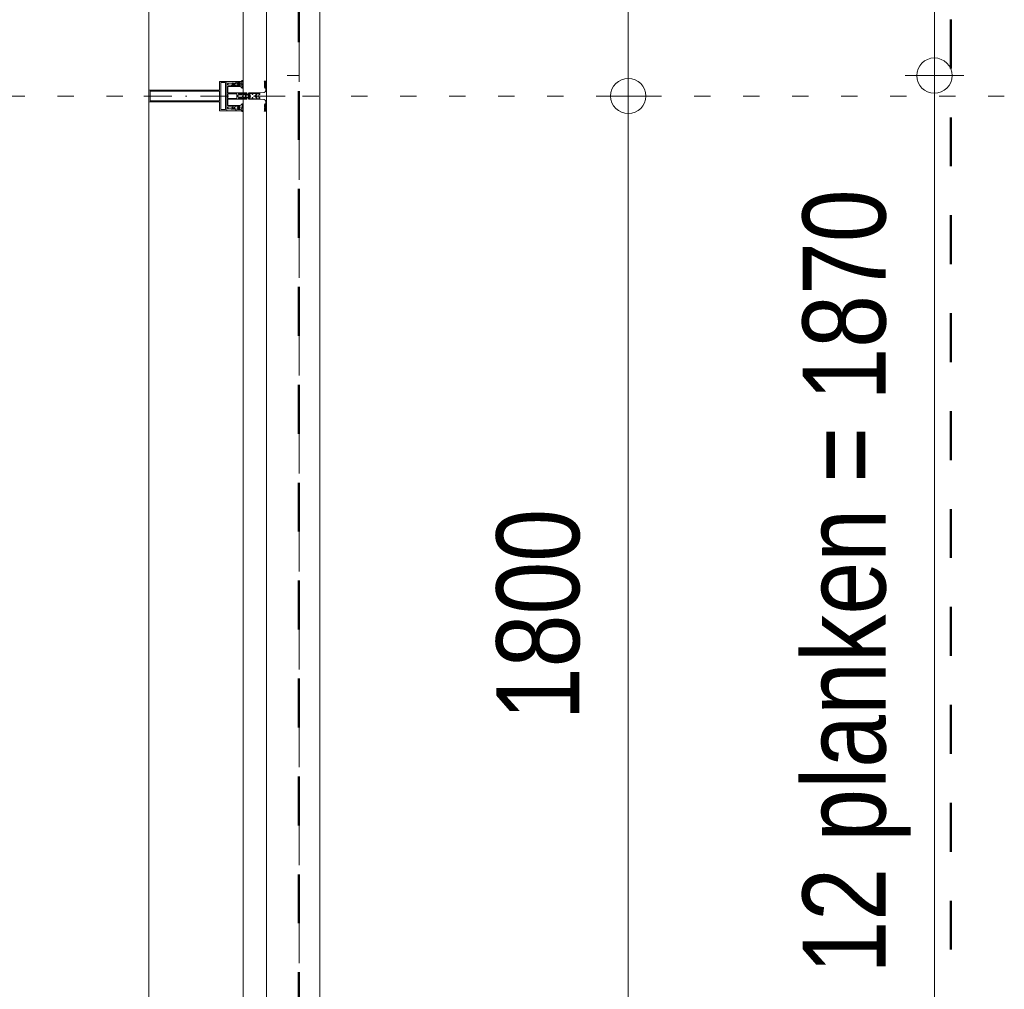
# Model space of a CAD drawing. Header units: millimetres. Extents: x 18442 to 242186, y -49554 to 63508.
# Tile 122 of 175: x 237311 to 238986, y -24279 to -22628. Entities that reach past the tile are written whole.
import ezdxf

# ---------------------------------------------------------------- set-up
doc = ezdxf.new("R2010")
doc.units = ezdxf.units.MM
doc.header["$LTSCALE"] = 400
for name, pattern in [('STYLE_01', [0.416641, 0.208282, -0.208359]), ('STYLE_05', [0.208282, 0.069427, -0.138855]), ('STYLE_15', [0.240945, 0.11811, -0.059055, 0.004724, -0.059055]), ('STYLE_16', [0.177165, 0.11811, -0.059055])]:
    doc.linetypes.add(name, pattern=pattern)
for name, color, linetype, lineweight in [('1800_GRID', 9, 'STYLE_01', 9), ('Buitenkozijnen', 140, 'Continuous', 15), ('Dimension-Buitengevel', 92, 'Continuous', 25), ('None', 7, 'Continuous', 9)]:
    doc.layers.add(name, color=color, linetype=linetype, lineweight=lineweight)
doc.styles.add('Abadi MT Condensed Light', font='txt', dxfattribs={"height": 176.388889})

# ---------------------------------------------------------------- blocks, each defined once
blk = doc.blocks.new('*U1718')
at = {"layer": 'Dimension-Buitengevel', "color": 43, "insert": (58727, -17572.3), "char_height": 141.11, "attachment_point": 1, "rotation": 90, "style": 'Abadi MT Condensed Light'}
blk.add_mtext('1800', dxfattribs=at)
blk = doc.blocks.new('*U1206')
at = {"layer": 'None', "color": 8, "lineweight": 5, "flags": 128}
for points in [[(-5, -154.3), (-5, -154.3, 0.414214), (-5.5, -154.8), (-5.5, -172.5), (-5.5, -172.5, 0.414214), (-5, -173), (-4, -173), (-4, -173, 0.414214), (-3.5, -172.5), (-3.5, -172.5, 0.414214), (-4, -172), (-4.5, -172), (-4.5, -168.8), (-4.5, -168.8, -0.414214), (-4, -168.3), (-2.7, -168.3), (-2.7, -168.3, 0.221695), (-1.9, -167.9), (-0.8, -166.5), (-0.8, -166.5, -0.466308), (0.8, -166.5), (2, -167.9), (2, -167.9, 0.221695), (2.7, -168.3), (4, -168.3), (4, -168.3, -0.414214), (4.5, -168.8), (4.5, -172), (4, -172), (4, -172, 0.414214), (3.5, -172.5), (3.5, -172.5, 0.414214), (4, -173), (5, -173), (5, -173, 0.414214), (5.5, -172.5), (5.5, -154.8), (5.5, -154.8, 0.414214), (5, -154.3), (4.7, -154.3), (4.7, -155), (4.7, -155, -0.414214), (4.4, -155.3), (4.1, -155.3), (4.1, -155.3, -0.414214), (3.3, -154.5), (3.3, -150.6), (3.3, -150.6, -0.414214), (4.1, -149.8), (4.4, -149.8), (4.4, -149.8, -0.414214), (4.7, -150.1), (4.7, -150.8), (5, -150.8), (5, -150.8, 0.414214), (5.5, -150.3), (5.5, -137.6), (5.5, -137.6, 0.351868), (5.3, -137.3), (5.3, -137.3, 0.351868), (4.9, -137.5), (4.1, -139.2), (4.1, -139.2, 0.314902), (4.2, -139.4), (4.5, -139.7), (4.5, -139.7, -0.198912), (4.5, -139.9), (4.5, -140.1), (4.5, -140.1, -0.198912), (4.5, -140.3), (4.2, -140.6), (4.2, -140.6, 0.414214), (4.2, -140.8), (4.5, -141.1), (4.5, -141.1, -0.198912), (4.5, -141.3), (4.5, -141.5), (4.5, -141.5, -0.198912), (4.5, -141.7), (4.2, -142), (4.2, -142, 0.414214), (4.2, -142.2), (4.5, -142.5), (4.5, -142.5, -0.198912), (4.5, -142.7), (4.5, -143.2), (4.5, -143.2, -0.087489), (4.5, -143.3), (4.2, -144.1), (4.2, -148.5), (4.2, -148.5, -0.414214), (3.9, -148.8), (-3.9, -148.8), (-3.9, -148.8, -0.414214), (-4.2, -148.5), (-4.2, -144.1), (-4.5, -143.3), (-4.5, -143.3, -0.087489), (-4.5, -143.2), (-4.5, -142.7), (-4.5, -142.7, -0.198912), (-4.4, -142.5), (-4.1, -142.2), (-4.1, -142.2, 0.414214), (-4.1, -142), (-4.4, -141.7), (-4.4, -141.7, -0.198912), (-4.5, -141.5), (-4.5, -141.3), (-4.5, -141.3, -0.198912), (-4.4, -141.1), (-4.1, -140.8), (-4.1, -140.8, 0.414214), (-4.1, -140.6), (-4.4, -140.3), (-4.4, -140.3, -0.198912), (-4.5, -140.1), (-4.5, -139.9), (-4.5, -139.9, -0.198912), (-4.4, -139.7), (-4.1, -139.4), (-4.1, -139.4, 0.314902), (-4.1, -139.2), (-4.9, -137.5), (-4.9, -137.5, 0.351868), (-5.3, -137.3), (-5.3, -137.3, 0.351868), (-5.5, -137.6), (-5.5, -150.3), (-5.5, -150.3, 0.414214), (-5, -150.8), (-4.7, -150.8), (-4.7, -150.1), (-4.7, -150.1, -0.414214), (-4.4, -149.8), (-4.1, -149.8), (-4.1, -149.8, -0.414214), (-3.3, -150.6), (-3.3, -154.5), (-3.3, -154.5, -0.414214), (-4.1, -155.3), (-4.4, -155.3), (-4.4, -155.3, -0.414214), (-4.7, -155), (-4.7, -154.3)], [(-1.8, -149.8, 0.414214), (-2.3, -150.3), (-2.3, -155.1), (-2.3, -155.1, 0.414214), (-2.1, -155.3), (2.1, -155.3), (2.1, -155.3, 0.414214), (2.3, -155.1), (2.3, -150.3), (2.3, -150.3, 0.414214), (1.8, -149.8), (-1.8, -149.8)], [(-4.5, -161.7, -0.414214), (-4, -161.2), (-2.7, -161.2), (-2.7, -161.2, 0.414214), (-2.5, -161), (-2.5, -160.4), (-2.5, -160.4, 0.414214), (-2.7, -160.2), (-4, -160.2), (-4, -160.2, -0.414214), (-4.5, -159.7), (-4.5, -156.8), (-4.5, -156.8, -0.414214), (-4, -156.3), (4, -156.3), (4, -156.3, -0.414214), (4.5, -156.8), (4.5, -159.7), (4.5, -159.7, -0.414214), (4, -160.2), (2.7, -160.2), (2.7, -160.2, 0.414214), (2.5, -160.4), (2.5, -161), (2.5, -161, 0.414214), (2.7, -161.2), (4, -161.2), (4, -161.2, -0.414214), (4.5, -161.7), (4.5, -166.8), (4.5, -166.8, -0.414214), (4, -167.3), (3, -167.3), (3, -167.3, -0.221695), (2.6, -167.1), (1.5, -165.9), (1.5, -165.9, 0.466308), (-1.5, -165.9), (-2.6, -167.1), (-2.6, -167.1, -0.221695), (-2.9, -167.3), (-4, -167.3), (-4, -167.3, -0.414214), (-4.5, -166.8), (-4.5, -161.7)]]:
    blk.add_lwpolyline(points, format="xyb", close=True, dxfattribs=at)
blk = doc.blocks.new('*U1207')
at = {"layer": 'None', "color": 8, "lineweight": 5, "flags": 128}
for points in [[(-13.5, -182.8), (-13.5, -181.9), (-14.5, -181.1), (-14.5, -181.1, 0.36397), (-14.9, -181.1), (-14.9, -181.1), (-15.4, -181.5), (-15.4, -181.5, -0.36397), (-15.8, -181.5), (-15.8, -181.5), (-16.3, -181.1), (-16.3, -181.1, 0.36397), (-16.7, -181.1), (-16.7, -181.1), (-17.2, -181.5), (-17.2, -181.5, -0.36397), (-17.6, -181.5), (-17.6, -181.5), (-18.1, -181.1), (-18.1, -181.1, 0.36397), (-18.5, -181.1), (-18.5, -181.1), (-19, -181.5), (-19, -181.5, -0.36397), (-19.4, -181.5), (-19.4, -181.5), (-19.9, -181.1), (-19.9, -181.1, 0.36397), (-20.3, -181.1), (-20.3, -181.1), (-20.8, -181.5), (-20.8, -181.5, -0.36397), (-21.2, -181.5), (-21.2, -181.5), (-21.7, -181.1), (-21.7, -181.1, 0.36397), (-22.1, -181.1), (-22.1, -181.1), (-22.4, -181.3), (-23.2, -181.3), (-23.5, -181.1), (-23.5, -181.1, 0.36397), (-23.9, -181.1), (-23.9, -181.1), (-24.2, -181.3), (-24.5, -181.3), (-24.5, -181.3, -0.267949), (-24.8, -181.2), (-24.8, -181.2), (-24.9, -180.9), (-24.9, -180.9, 0.339454), (-25.3, -180.7), (-25.3, -180.7, 0.339454), (-25.5, -181), (-25.5, -181), (-25.5, -184.4), (-25.5, -184.4, 0.414214), (-25.2, -184.7), (-25.2, -184.7), (-24.3, -184.7), (-24.3, -184.7, 0.414214), (-24, -184.4), (-24, -184.4), (-24, -182.7), (-24, -182.7, 0.236068), (-24.1, -182.5), (-24.1, -182.5), (-24.1, -182.5, -0.548276), (-24, -182.2), (-24, -182.2, -0.548276), (-23.8, -182.4), (-23.8, -182.4), (-23.8, -182.4, 0.250388), (-23.6, -182.3), (-23.6, -182.3), (-22.8, -182.3), (-22.8, -182.3, -0.414214), (-22.5, -182.6), (-22.5, -182.6), (-22.5, -183.3), (-22.5, -183.3, 0.414214), (-22.2, -183.6), (-22.2, -183.6), (-22, -183.6), (-22, -183.6, 0.131652), (-21.8, -183.5), (-21.8, -183.5), (-20.5, -182.8), (-13.5, -182.8)], [(-6, -180.7), (-6, -180.7, -0.388879), (-8.7, -183.2), (-8.7, -183.2), (-20.4, -183.2), (-21.6, -183.9), (-22.9, -183.9), (-22.9, -182.7), (-23.8, -182.7), (-23.8, -184.8), (23.8, -184.8), (23.8, -182.7), (22.9, -182.7), (22.9, -183.9), (21.7, -183.9), (20.4, -183.2), (8.7, -183.2), (8.7, -183.2, -0.388879), (6, -180.7), (6, -180.7), (5.3, -173.2), (2.5, -173.2), (2.5, -171.2), (-2.5, -171.2), (-2.5, -173.2), (-5.3, -173.2), (-6, -180.7)], [(13.5, -182.8), (13.5, -181.9), (14.5, -181.1), (14.5, -181.1, -0.36397), (14.9, -181.1), (14.9, -181.1), (15.4, -181.5), (15.4, -181.5, 0.36397), (15.8, -181.5), (15.8, -181.5), (16.3, -181.1), (16.3, -181.1, -0.36397), (16.7, -181.1), (16.7, -181.1), (17.2, -181.5), (17.2, -181.5, 0.36397), (17.6, -181.5), (17.6, -181.5), (18.1, -181.1), (18.1, -181.1, -0.36397), (18.5, -181.1), (18.5, -181.1), (19, -181.5), (19, -181.5, 0.36397), (19.4, -181.5), (19.4, -181.5), (19.9, -181.1), (19.9, -181.1, -0.36397), (20.3, -181.1), (20.3, -181.1), (20.8, -181.5), (20.8, -181.5, 0.36397), (21.2, -181.5), (21.2, -181.5), (21.7, -181.1), (21.7, -181.1, -0.36397), (22.1, -181.1), (22.1, -181.1), (22.4, -181.3), (23.2, -181.3), (23.5, -181.1), (23.5, -181.1, -0.36397), (23.9, -181.1), (23.9, -181.1), (24.2, -181.3), (24.5, -181.3), (24.5, -181.3, 0.267949), (24.8, -181.2), (24.8, -181.2), (25, -180.9), (25, -180.9, -0.339454), (25.3, -180.7), (25.3, -180.7, -0.339454), (25.5, -181), (25.5, -181), (25.5, -184.4), (25.5, -184.4, -0.414214), (25.2, -184.7), (25.2, -184.7), (24.3, -184.7), (24.3, -184.7, -0.414214), (24, -184.4), (24, -184.4), (24, -182.7), (24, -182.7, -0.236068), (24.1, -182.5), (24.1, -182.5), (24.1, -182.5, 0.548276), (24.1, -182.2), (24.1, -182.2, 0.548276), (23.9, -182.4), (23.9, -182.4), (23.9, -182.4, -0.250388), (23.6, -182.3), (23.6, -182.3), (22.8, -182.3), (22.8, -182.3, 0.414214), (22.5, -182.6), (22.5, -182.6), (22.5, -183.3), (22.5, -183.3, -0.414214), (22.2, -183.6), (22.2, -183.6), (22, -183.6), (22, -183.6, -0.131652), (21.8, -183.5), (21.8, -183.5), (20.5, -182.8), (13.5, -182.8)]]:
    blk.add_lwpolyline(points, format="xyb", close=True, dxfattribs=at)
blk = doc.blocks.new('verticale stijl 150x50 UV')
at = {"layer": 'None', "color": 8, "linetype": 'STYLE_15', "lineweight": 5}
blk.add_line((0, -216), (0, 35), dxfattribs=at)
at = {"layer": 'None', "color": 8, "lineweight": 5}
for p, q in [((-24.8, -133.4), (-24.8, -133.4)), ((-24, -133), (-24, -133)), ((-24, -133.8), (-24, -133.8)), ((-23.2, -133.4), (-23.2, -133.4)), ((-22.4, -133), (-22.4, -133)), ((-22.4, -133.8), (-22.4, -133.8)), ((-21.6, -126.9), (-21.6, -126.9)), ((-21.6, -127.7), (-21.6, -127.7)), ((-21.6, -128.5), (-21.6, -128.5)), ((-21.6, -129.3), (-21.6, -129.3)), ((-21.6, -130.1), (-21.6, -130.1)), ((-21.6, -130.9), (-21.6, -130.9)), ((-21.6, -131.8), (-21.6, -131.8)), ((-21.6, -132.6), (-21.6, -132.6)), ((-21.6, -133.4), (-21.6, -133.4)), ((-20.7, -126.5), (-20.7, -126.5)), ((-20.7, -128.9), (-20.7, -128.9)), ((-20.7, -129.7), (-20.7, -129.7)), ((-20.7, -130.5), (-20.7, -130.5)), ((-20.7, -131.4), (-20.7, -131.4)), ((-20.7, -132.2), (-20.7, -132.2)), ((-20.7, -133), (-20.7, -133)), ((-20.7, -133.8), (-20.7, -133.8)), ((-19.9, -126.1), (-19.9, -126.1)), ((-19.9, -130.1), (-19.9, -130.1)), ((-19.9, -130.9), (-19.9, -130.9)), ((-19.9, -131.8), (-19.9, -131.8)), ((-19.9, -132.6), (-19.9, -132.6)), ((-19.9, -133.4), (-19.9, -133.4)), ((-19.1, -126.5), (-19.1, -126.5)), ((-19.1, -127.3), (-19.1, -127.3)), ((-19.1, -128.9), (-19.1, -128.9)), ((-19.1, -129.7), (-19.1, -129.7)), ((-19.1, -130.5), (-19.1, -130.5)), ((-19.1, -131.4), (-19.1, -131.4)), ((-19.1, -132.2), (-19.1, -132.2)), ((-19.1, -133), (-19.1, -133)), ((-19.1, -133.8), (-19.1, -133.8)), ((-18.3, -127.7), (-18.3, -127.7)), ((-18.3, -128.5), (-18.3, -128.5)), ((-18.3, -129.3), (-18.3, -129.3)), ((-18.3, -133.4), (-18.3, -133.4)), ((-17.5, -133), (-17.5, -133)), ((-17.5, -133.8), (-17.5, -133.8)), ((-16.7, -133.4), (-16.7, -133.4)), ((-25.6, -142.7), (-25.6, -142.7)), ((-25.6, -144.4), (-25.6, -144.4)), ((-24.8, -134.2), (-24.8, -134.2)), ((-24.8, -135), (-24.8, -135)), ((-24.8, -135.8), (-24.8, -135.8)), ((-24.8, -136.6), (-24.8, -136.6)), ((-24.8, -137.4), (-24.8, -137.4)), ((-24.8, -138.3), (-24.8, -138.3)), ((-24.8, -139.1), (-24.8, -139.1)), ((-24.8, -139.9), (-24.8, -139.9)), ((-24.8, -140.7), (-24.8, -140.7)), ((-24.8, -141.5), (-24.8, -141.5)), ((-24.8, -142.3), (-24.8, -142.3)), ((-24.8, -143.1), (-24.8, -143.1)), ((-24.8, -144.8), (-24.8, -144.8)), ((-24, -134.6), (-24, -134.6)), ((-24, -135.4), (-24, -135.4)), ((-24, -136.2), (-24, -136.2)), ((-24, -137), (-24, -137)), ((-24, -137.9), (-24, -137.9)), ((-24, -138.7), (-24, -138.7)), ((-24, -139.5), (-24, -139.5)), ((-24, -140.3), (-24, -140.3)), ((-24, -141.1), (-24, -141.1)), ((-24, -141.9), (-24, -141.9)), ((-24, -142.7), (-24, -142.7)), ((-24, -144.4), (-24, -144.4)), ((-23.2, -134.2), (-23.2, -134.2)), ((-23.2, -135), (-23.2, -135)), ((-23.2, -135.8), (-23.2, -135.8)), ((-23.2, -136.6), (-23.2, -136.6)), ((-23.2, -137.4), (-23.2, -137.4)), ((-23.2, -138.3), (-23.2, -138.3)), ((-23.2, -139.1), (-23.2, -139.1)), ((-23.2, -139.9), (-23.2, -139.9)), ((-23.2, -140.7), (-23.2, -140.7)), ((-23.2, -141.5), (-23.2, -141.5)), ((-23.2, -144.8), (-23.2, -144.8)), ((-22.4, -134.6), (-22.4, -134.6)), ((-22.4, -140.3), (-22.4, -140.3)), ((-22.4, -141.1), (-22.4, -141.1)), ((-22.4, -144.4), (-22.4, -144.4)), ((-21.6, -134.2), (-21.6, -134.2)), ((-21.6, -135), (-21.6, -135)), ((-21.6, -139.9), (-21.6, -139.9)), ((-21.6, -140.7), (-21.6, -140.7)), ((-21.6, -141.5), (-21.6, -141.5)), ((-21.6, -144.8), (-21.6, -144.8)), ((-20.7, -134.6), (-20.7, -134.6)), ((-20.7, -135.4), (-20.7, -135.4)), ((-20.7, -136.2), (-20.7, -136.2)), ((-20.7, -137), (-20.7, -137)), ((-20.7, -137.9), (-20.7, -137.9)), ((-20.7, -138.7), (-20.7, -138.7)), ((-20.7, -139.5), (-20.7, -139.5)), ((-20.7, -140.3), (-20.7, -140.3)), ((-20.7, -141.1), (-20.7, -141.1)), ((-20.7, -144.4), (-20.7, -144.4)), ((-19.9, -134.2), (-19.9, -134.2)), ((-19.9, -135), (-19.9, -135)), ((-19.9, -135.8), (-19.9, -135.8)), ((-19.9, -136.6), (-19.9, -136.6)), ((-19.9, -137.4), (-19.9, -137.4)), ((-19.9, -138.3), (-19.9, -138.3)), ((-19.9, -139.1), (-19.9, -139.1)), ((-19.9, -139.9), (-19.9, -139.9)), ((-19.9, -140.7), (-19.9, -140.7)), ((-19.9, -141.5), (-19.9, -141.5)), ((-19.9, -142.3), (-19.9, -142.3)), ((-19.9, -143.1), (-19.9, -143.1)), ((-19.9, -143.9), (-19.9, -143.9)), ((-19.1, -134.6), (-19.1, -134.6)), ((-19.1, -140.3), (-19.1, -140.3)), ((-19.1, -141.1), (-19.1, -141.1)), ((-19.1, -141.9), (-19.1, -141.9)), ((-18.3, -134.2), (-18.3, -134.2)), ((-18.3, -135), (-18.3, -135)), ((-18.3, -139.9), (-18.3, -139.9)), ((-18.3, -140.7), (-18.3, -140.7)), ((-18.3, -141.5), (-18.3, -141.5)), ((-18.3, -142.3), (-18.3, -142.3)), ((-17.5, -134.6), (-17.5, -134.6)), ((-17.5, -135.4), (-17.5, -135.4)), ((-17.5, -136.2), (-17.5, -136.2)), ((-17.5, -137), (-17.5, -137)), ((-17.5, -137.9), (-17.5, -137.9)), ((-17.5, -138.7), (-17.5, -138.7)), ((-17.5, -139.5), (-17.5, -139.5)), ((-17.5, -140.3), (-17.5, -140.3)), ((-17.5, -141.1), (-17.5, -141.1)), ((-17.5, -141.9), (-17.5, -141.9)), ((-17.5, -142.7), (-17.5, -142.7)), ((-16.7, -134.2), (-16.7, -134.2)), ((-16.7, -135), (-16.7, -135)), ((-16.7, -135.8), (-16.7, -135.8)), ((-16.7, -136.6), (-16.7, -136.6)), ((-16.7, -137.4), (-16.7, -137.4)), ((-16.7, -138.3), (-16.7, -138.3)), ((-16.7, -139.1), (-16.7, -139.1)), ((-16.7, -139.9), (-16.7, -139.9)), ((-16.7, -140.7), (-16.7, -140.7)), ((-16.7, -141.5), (-16.7, -141.5)), ((-16.7, -142.3), (-16.7, -142.3)), ((-16.7, -143.1), (-16.7, -143.1)), ((-15.9, -141.1), (-15.9, -141.1)), ((-15.9, -141.9), (-15.9, -141.9)), ((-15.9, -142.7), (-15.9, -142.7)), ((-15.9, -144.4), (-15.9, -144.4)), ((-15.1, -142.3), (-15.1, -142.3)), ((-15.1, -143.1), (-15.1, -143.1)), ((-15.1, -143.9), (-15.1, -143.9)), ((-15.1, -144.8), (-15.1, -144.8)), ((-14.2, -141.9), (-14.2, -141.9)), ((-14.2, -142.7), (-14.2, -142.7)), ((-14.2, -143.5), (-14.2, -143.5)), ((-14.2, -144.4), (-14.2, -144.4)), ((-13.4, -143.1), (-13.4, -143.1)), ((-13.4, -143.9), (-13.4, -143.9))]:
    blk.add_line(p, q, dxfattribs=at)
at = {"layer": 'None', "color": 8, "linetype": 'STYLE_16', "lineweight": 5}
for p, q in [((-2.2, -155.1), (0, -154.5)), ((-2.2, -156.7), (-2.2, -155.1)), ((-1.5, -156.9), (-1.5, -155)), ((-1, -157), (-1, -155.1)), ((2.3, -155.1), (0, -154.5)), ((1, -157), (1, -155.1)), ((1.5, -156.9), (1.5, -155)), ((2.3, -156.7), (2.3, -155.1))]:
    blk.add_line(p, q, dxfattribs=at)
at = {"layer": 'None', "color": 8, "linetype": 'Continuous', "lineweight": 5, "flags": 128}
for points in [[(-10, 15.4), (10, 15.4), (10, -104.8), (25, -104.8), (25, -116.8), (-25, -116.8), (-25, -104.8), (-10, -104.8)], [(-8, 13.4), (-8, -104.8), (8, -104.8), (8, 13.4)], [(8, -106.8), (-8, -106.8), (-23, -106.8), (-23, -114.8), (23, -114.8), (23, -106.8)]]:
    blk.add_lwpolyline(points, close=True, dxfattribs=at)
at = {"layer": 'None', "color": 8, "lineweight": 5, "flags": 128}
for points in [[(25, -132.6), (25, -116.8), (23.1, -116.8), (-23.1, -116.8), (-25, -116.8), (-25, -132.6), (-22.1, -132.6), (-22.1, -128), (-22.6, -128), (-22.6, -126.6), (-22.1, -126.6), (-22.1, -124.7), (-21.9, -124.5), (-21.9, -120.3), (-21.9, -120.3, -0.414214), (-20.2, -118.6), (-20.1, -118.6), (-20.1, -118.6, -0.414214), (-18.4, -120.3), (-18.4, -124.5), (-18.2, -124.7), (-18.2, -126.6), (-17.7, -126.6), (-17.7, -128), (-18.2, -128), (-18.2, -132.6), (-16.3, -132.6), (-16.3, -119.8), (-16.3, -119.8, -0.414214), (-15.1, -118.6), (-15.1, -118.6), (-6.5, -118.6), (-6.5, -118.6, -0.414214), (-5.3, -119.8), (-5.3, -136.8), (-3.9, -136.8), (-3.9, -139.6), (-4.3, -140), (-3.9, -140.4), (-3.9, -141), (-4.3, -141.4), (-3.9, -141.8), (-3.9, -142.4), (-4.3, -142.8), (-3.9, -143.8), (-3.9, -148.6), (-2.2, -148.6), (-2.2, -137.8), (-2.2, -137.8, -0.414214), (0, -135.6), (0, -135.6), (0, -135.6, -0.414214), (2.2, -137.8), (2.2, -148.6), (3.9, -148.6), (3.9, -143.8), (4.3, -142.8), (3.9, -142.4), (3.9, -141.8), (4.3, -141.4), (3.9, -141), (3.9, -140.4), (4.3, -140), (3.9, -139.6), (3.9, -136.8), (5.4, -136.8), (5.4, -119.8), (5.4, -119.8, -0.414214), (6.6, -118.6), (6.6, -118.6), (15.1, -118.6), (15.1, -118.6, -0.414214), (16.3, -119.8), (16.3, -132.6), (18.2, -132.6), (18.2, -128), (17.7, -128), (17.7, -126.6), (18.2, -126.6), (18.2, -124.7), (18.5, -124.5), (18.5, -120.3), (18.5, -120.3, -0.414214), (20.2, -118.6), (20.2, -118.6), (20.2, -118.6, -0.414214), (21.9, -120.3), (21.9, -124.5), (22.1, -124.7), (22.1, -126.6), (22.6, -126.6), (22.6, -128), (22.1, -128), (22.1, -132.6)], [(-14.8, -144.8), (-14.8, -144.8, 0.390793), (-13.2, -143.5), (-13.2, -143.5, 0.390793), (-14.4, -141.8), (-14.4, -141.8, -0.352623), (-16, -139.9), (-16, -133.1), (-16, -133.1, 0.414214), (-16.3, -132.8), (-17.6, -132.8), (-18.1, -133), (-18.1, -133, -0.520293), (-18.3, -132.8), (-18.3, -130.1), (-18.2, -130), (-18.2, -128), (-18.2, -128, -0.577863), (-18.1, -127.7), (-18, -127.7), (-18, -127.7, 0.366605), (-17.7, -127.5), (-17.7, -127.5, 0.366605), (-17.9, -127.1), (-17.9, -127.1, -0.130834), (-19.2, -126.1), (-19.2, -126.1, 0.439074), (-20.7, -126.1), (-20.7, -126.1, -0.133252), (-22, -127.1), (-22, -127.1, 0.366605), (-22.2, -127.5), (-22.2, -127.5, 0.366605), (-21.9, -127.7), (-21.8, -127.7), (-21.8, -127.7, -0.577455), (-21.8, -128), (-21.8, -130), (-21.6, -130.1), (-21.6, -132.8), (-21.6, -132.8, -0.52048), (-21.9, -133), (-22.4, -132.8), (-24.7, -132.8), (-24.7, -132.8, 0.414214), (-25, -133.1), (-25, -140.9), (-25, -140.9, -0.255976), (-25.9, -142.6), (-25.9, -142.6, 0.749676), (-25.3, -144.8), (-21.2, -144.8), (-21.2, -144.8, 0.414214), (-19.2, -142.8), (-19.2, -142.8, -0.402808), (-18.7, -142.3), (-18.7, -142.3, -0.402808), (-18.2, -142.8), (-18.2, -142.8, 0.233259), (-18, -143.1), (-14.6, -143.6), (-14.6, -143.6, -0.419014), (-14.5, -143.7), (-14.5, -143.7, -0.419014), (-14.6, -143.8), (-16, -143.8), (-16, -143.8, 0.414214), (-16.5, -144.3), (-16.5, -144.3, 0.414214), (-16, -144.8)], [(-21, -127.8, -0.29188), (-20.8, -127.3), (-20.3, -126.9), (-20.3, -126.9, -0.344328), (-19.7, -126.9), (-19.2, -127.3), (-19.2, -127.3, -0.29188), (-19, -127.8), (-19.4, -129.5), (-19.4, -129.5, -0.348796), (-20, -130), (-20, -130, -0.348796), (-20.6, -129.5), (-21, -127.8)], [(14.8, -144.8), (14.8, -144.8, -0.390793), (13.3, -143.5), (13.3, -143.5, -0.390793), (14.4, -141.8), (14.4, -141.8, 0.352623), (16, -139.9), (16, -133.1), (16, -133.1, -0.414214), (16.3, -132.8), (17.6, -132.8), (18.1, -133), (18.1, -133, 0.520293), (18.4, -132.8), (18.4, -130.1), (18.2, -130), (18.2, -128), (18.2, -128, 0.577863), (18.2, -127.7), (18.1, -127.7), (18.1, -127.7, -0.366605), (17.8, -127.5), (17.8, -127.5, -0.366605), (18, -127.1), (18, -127.1, 0.130834), (19.3, -126.1), (19.3, -126.1, -0.439074), (20.7, -126.1), (20.7, -126.1, 0.133252), (22.1, -127.1), (22.1, -127.1, -0.366605), (22.3, -127.5), (22.3, -127.5, -0.366605), (22, -127.7), (21.9, -127.7), (21.9, -127.7, 0.577455), (21.8, -128), (21.8, -130), (21.7, -130.1), (21.7, -132.8), (21.7, -132.8, 0.52048), (21.9, -133), (22.4, -132.8), (24.7, -132.8), (24.7, -132.8, -0.414214), (25, -133.1), (25, -140.9), (25, -140.9, 0.255976), (25.9, -142.6), (25.9, -142.6, -0.749676), (25.3, -144.8), (21.2, -144.8), (21.2, -144.8, -0.414214), (19.2, -142.8), (19.2, -142.8, 0.402808), (18.7, -142.3), (18.7, -142.3, 0.402808), (18.2, -142.8), (18.2, -142.8, -0.233259), (18, -143.1), (14.6, -143.6), (14.6, -143.6, 0.419014), (14.5, -143.7), (14.5, -143.7, 0.419014), (14.6, -143.8), (16, -143.8), (16, -143.8, -0.414214), (16.5, -144.3), (16.5, -144.3, -0.414214), (16, -144.8)], [(21, -127.8, 0.29188), (20.8, -127.3), (20.3, -126.9), (20.3, -126.9, 0.344328), (19.7, -126.9), (19.2, -127.3), (19.2, -127.3, 0.29188), (19, -127.8), (19.4, -129.5), (19.4, -129.5, 0.348796), (20, -130), (20, -130, 0.348796), (20.6, -129.5), (21, -127.8)], [(-23.2, -141.6), (-23.2, -141.6, 0.418874), (-23.7, -142.1), (-23.7, -142.1, -0.396568), (-25.3, -143.4), (-25.3, -143.4, 0.437017), (-25.7, -143.7), (-25.7, -143.7, 0.437017), (-25.4, -144), (-21.9, -144), (-21.9, -144, 0.263556), (-20.2, -143), (-20.2, -143, 0.552342), (-20.8, -141.8)], [(-23, -135.9), (-23, -135.9, -0.414214), (-22.1, -135), (-22.1, -135, -0.414214), (-21.3, -135.9), (-21.3, -138.8), (-21.3, -138.8, -0.414214), (-22.1, -139.6), (-22.1, -139.6, -0.414214), (-23, -138.8)], [(-18.8, -139.6, -0.414214), (-19.7, -138.8), (-19.7, -135.9), (-19.7, -135.9, -0.414214), (-18.8, -135), (-18.8, -135, -0.414214), (-18, -135.9), (-18, -138.8), (-18, -138.8, -0.414214), (-18.8, -139.6)], [(18.9, -139.6, 0.414214), (19.7, -138.8), (19.7, -135.9), (19.7, -135.9, 0.414214), (18.9, -135), (18.9, -135, 0.414214), (18, -135.9), (18, -138.8), (18, -138.8, 0.414214), (18.9, -139.6)], [(23.2, -141.6), (23.2, -141.6, -0.418874), (23.7, -142.1), (23.7, -142.1, 0.396568), (25.3, -143.4), (25.3, -143.4, -0.437017), (25.7, -143.7), (25.7, -143.7, -0.437017), (25.4, -144), (21.9, -144), (21.9, -144, -0.263556), (20.2, -143), (20.2, -143, -0.552342), (20.8, -141.8)], [(23, -135.9), (23, -135.9, 0.414214), (22.2, -135), (22.2, -135, 0.414214), (21.3, -135.9), (21.3, -138.8), (21.3, -138.8, 0.414214), (22.2, -139.6), (22.2, -139.6, 0.414214), (23, -138.8)], [(0, -157.1), (0, -157.1, -0.163834), (-4.3, -155.6), (-4.3, -155.6), (-4.3, -155.6, -0.234469), (-4.7, -154.8), (-4.7, -154.8), (-4.7, -153.6), (4.8, -153.6), (4.8, -154.8), (4.8, -154.8, -0.234469), (4.4, -155.6), (4.4, -155.6), (4.4, -155.6, -0.163834), (0, -157.1), (0, -157.1)]]:
    blk.add_lwpolyline(points, format="xyb", close=True, dxfattribs=at)
blk.add_lwpolyline([(4, -118.6), (4, -134.3), (-4, -134.3), (-4, -118.6)], close=True, dxfattribs=at)
at = {"layer": 'None', "color": 8, "linetype": 'STYLE_16', "lineweight": 5}
for centre, radius, start, end in [((-1.6, -158.4), 3.38, 79.3357, 100.6643), ((0, -163.2), 8.16, 82.9585, 97.0415), ((0, -160.4), 3.5, 73.4149, 106.5851), ((1.6, -158.4), 3.38, 79.3357, 100.6643)]:
    blk.add_arc(centre, radius, start, end, dxfattribs=at)
at = {"layer": 'None', "color": 7}
for name in ['*U1206', '*U1207']:
    blk.add_blockref(name, (0, 0), dxfattribs=at)
blk = doc.blocks.new('*U1933')
at = {"layer": '1800_GRID', "color": 140, "linetype": 'Continuous', "lineweight": 15}
blk.add_line((58371.1, -16475.2), (58391.1, -16475.2), dxfattribs=at)
blk = doc.blocks.new('*U2086')
at = {"layer": 'Dimension-Buitengevel', "color": 43, "insert": (59247.9, -18003.7), "char_height": 141.111, "attachment_point": 1, "rotation": 90, "style": 'Abadi MT Condensed Light'}
blk.add_mtext('12 planken = 1870', dxfattribs=at)
blk = doc.blocks.new('*U2427')
at = {"layer": '1800_GRID', "color": 43, "linetype": 'STYLE_05', "lineweight": 9}
blk.add_line((59591.1, -16510), (29270.1, -16510), dxfattribs=at)
blk = doc.blocks.new('*U2429')
at = {"layer": '1800_GRID', "color": 7}
blk.add_blockref('*U2427', (0, 0), dxfattribs=at)
blk = doc.blocks.new('*U2434')
at = {"layer": '1800_GRID', "color": 43, "linetype": 'STYLE_05', "lineweight": 9}
blk.add_line((59591.1, -16510), (29270.1, -16510), dxfattribs=at)

msp = doc.modelspace()

# ---------------------------------------------------------------- linework, layer by layer
at = {"layer": '1800_GRID', "color": 6, "linetype": 'STYLE_01', "lineweight": 50}
msp.add_lwpolyline([(237785.7849, 37701.61885), (238894.72553, 37701.61885), (238894.72553, -45998.38115), (237785.7849, -45998.38115)], close=True, dxfattribs=at)
at = {"layer": 'Buitenkozijnen', "color": 43, "linetype": 'Continuous', "lineweight": 9}
for p, q in [((237821.22797, -11177.93807), (237821.22797, -24583.18115)), ((237530.78483, -11468.38115), (237530.78483, -24562.48115))]:
    msp.add_line(p, q, dxfattribs=at)
at = {"layer": 'Buitenkozijnen', "color": 140, "linetype": 'Continuous', "lineweight": 15}
for p, q in [((237730.78499, -24545.12178), (237730.78499, -11268.38115)), ((237690.78499, -24545.12178), (237690.78499, -11308.38115))]:
    msp.add_line(p, q, dxfattribs=at)
at = {"layer": 'Dimension-Buitengevel', "color": 43, "linetype": 'Continuous', "lineweight": 9}
for p, q in [((238866.93635, -10818.38108), (238866.93635, -22723.58115)), ((238346.0569, -20958.38115), (238346.0569, -22758.38115)), ((238346.0569, -22708.38115), (238346.0569, -22758.38115)), ((238816.93635, -22723.58115), (238916.93635, -22723.58115)), ((238816.93635, -22723.58115), (238916.93635, -22723.58115)), ((238866.93635, -22723.58115), (238866.93635, -22773.58115)), ((238866.93635, -22723.58115), (238866.93635, -22773.58115)), ((238866.93635, -24593.55461), (238866.93635, -22723.58115)), ((238296.0569, -22758.38115), (238396.0569, -22758.38115)), ((238296.0569, -22758.38115), (238396.0569, -22758.38115)), ((238346.0569, -22758.38115), (238346.0569, -22808.38115)), ((238346.0569, -22758.38115), (238346.0569, -24558.38115))]:
    msp.add_line(p, q, dxfattribs=at)
at = {"layer": 'Dimension-Buitengevel', "color": 43, "lineweight": 9}
for centre in [(238866.93635, -22723.58115), (238866.93635, -22723.58115), (238346.0569, -22758.38115), (238346.0569, -22758.38115)]:
    msp.add_circle(centre, 29.99817, dxfattribs=at)
at = {"layer": 'None', "color": 0, "linetype": 'STYLE_01', "lineweight": 15}
msp.add_lwpolyline([(237336.79163, -11240.31123), (237336.79163, -10818.38115), (237785.7849, -10818.38115), (237786.16214, -24586.88115)], dxfattribs=at)

# ---------------------------------------------------------------- block references
at = {"layer": '1800_GRID', "color": 7}
for name in ['*U2434', '*U2429']:
    msp.add_blockref(name, (179394.72553, -6248.38115), dxfattribs=at)
at = {"layer": 'Buitenkozijnen', "color": 7, "xscale": -1, "rotation": 90.00000000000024}
msp.add_blockref('verticale stijl 150x50 UV', (237546.16083, -22758.36946), dxfattribs=at)
at = {"layer": 'Dimension-Buitengevel', "color": 7}
for name in ['*U2086', '*U1718']:
    msp.add_blockref(name, (179394.72553, -6248.38115), dxfattribs=at)
at = {"layer": 'None', "color": 7}
msp.add_blockref('*U1933', (179394.72553, -6248.38115), dxfattribs=at)

doc.saveas('drawing.dxf')
